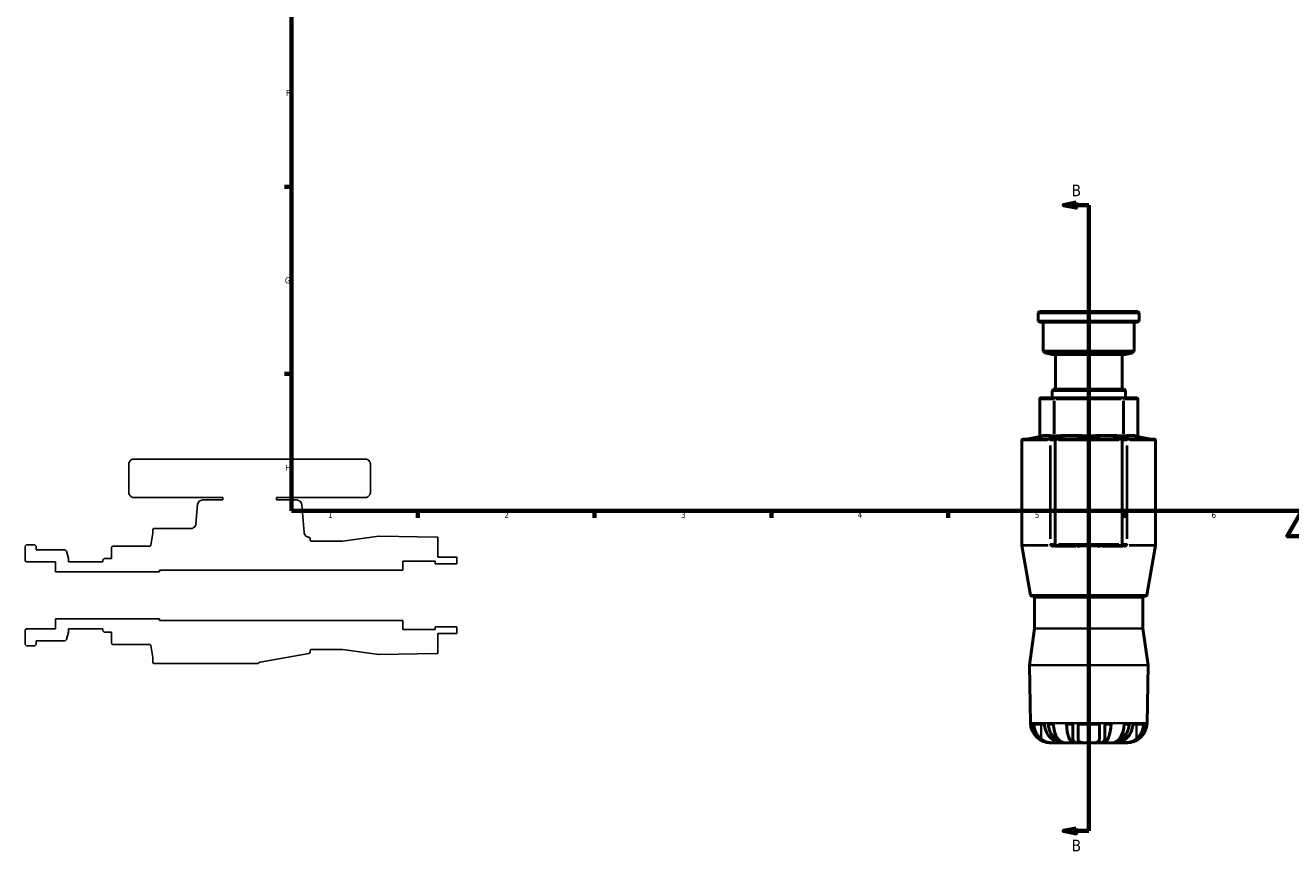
# Model space of a CAD drawing. Header units: millimetres. Extents: x -86 to 918, y -114 to 630.
# Tile 1 of 7: x -86 to 416, y -114 to 212. Entities that reach past the tile are written whole.
import ezdxf

# ---------------------------------------------------------------- set-up
doc = ezdxf.new("R2010")
doc.units = ezdxf.units.MM
for name, color, linetype, lineweight in [('Border (ANSI)', 7, 'Continuous', 70), ('Section Line (ANSI)', 7, 'Continuous', 70), ('Visible (ANSI)', 7, 'Continuous', 50), ('Visible Narrow (ANSI)', 7, 'Continuous', 35)]:
    doc.layers.add(name, color=color, linetype=linetype, lineweight=lineweight)
doc.styles.add('Label Text (ANSI)', font='tahoma.ttf')
doc.styles.add('Note Text (ANSI)', font='tahoma.ttf')

# ---------------------------------------------------------------- blocks, each defined once
blk = doc.blocks.new('Borders Default Border')
at = {"layer": 'Border (ANSI)'}
for p, q in [((20, 148.5), (17.2, 148.5)), ((20, 74.25), (17.2, 74.25)), ((70.08, 20), (70.08, 17.2)), ((140.17, 20), (140.17, 17.2)), ((210.25, 20), (210.25, 17.2)), ((280.33, 20), (280.33, 17.2)), ((350.42, 20), (350.42, 17.2))]:
    blk.add_line(p, q, dxfattribs=at)
at = {"layer": 'Border (ANSI)', "flags": 128}
for points in [[(20, 20), (20, 574), (821, 574), (821, 20), (20, 20)], [(420.5, 0), (420.5, 20), (414.73, 10), (426.27, 10), (420.5, 20)]]:
    blk.add_lwpolyline(points, dxfattribs=at)
at = {"layer": 'Border (ANSI)', "color": 5, "true_color": 0x0000ff, "char_height": 2.4, "attachment_point": 7, "style": 'Note Text (ANSI)'}
for s, insert in [('F', (17.78, 184.43)), ('G', (17.4, 110.13)), ('H', (17.53, 35.93)), ('1', (34.5, 17.2)), ('2', (104.4, 17.2)), ('3', (174.46, 17.15)), ('4', (244.45, 17.2)), ('5', (314.67, 17.15)), ('6', (384.69, 17.15))]:
    blk.add_mtext(s, dxfattribs=dict(at, insert=insert))
blk = doc.blocks.new('2dTransSection0')
at = {"layer": 'Section Line (ANSI)', "linetype": 'Continuous'}
for p, q in [((331.03, 142.23), (326.03, 141.23)), ((331.03, 141.23), (326.03, 141.23)), ((326.03, 141.23), (331.03, 140.23)), ((331.03, 140.23), (331.03, 142.23)), ((336.03, 141.23), (331.03, 141.23)), ((336.03, 132.25), (336.03, 141.23)), ((336.03, -106.9), (336.03, -97.92)), ((331.03, -105.9), (326.03, -106.9)), ((331.03, -106.9), (326.03, -106.9)), ((326.03, -106.9), (331.03, -107.9)), ((331.03, -107.9), (331.03, -105.9)), ((336.03, -106.9), (331.03, -106.9))]:
    blk.add_line(p, q, dxfattribs=at)
at = {"layer": 'Section Line (ANSI)'}
blk.add_line((336.03, -106.9), (336.03, 141.23), dxfattribs=at)
at = {"layer": 'Section Line (ANSI)', "linetype": 'Continuous', "flags": 128}
for points in [[(331.03, 142.23), (326.03, 141.23), (331.03, 140.23), (331.03, 142.23)], [(331.03, -105.9), (326.03, -106.9), (331.03, -107.9), (331.03, -105.9)]]:
    blk.add_lwpolyline(points, dxfattribs=at)
at = {"layer": 'Section Line (ANSI)'}
for points in [[(331.03, 142.23), (326.03, 141.23), (331.03, 140.23), (331.03, 142.23)], [(331.03, -105.9), (326.03, -106.9), (331.03, -107.9), (331.03, -105.9)]]:
    blk.add_solid(points, dxfattribs=at)
at = {"layer": 'Section Line (ANSI)', "char_height": 4.57, "attachment_point": 7, "style": 'Label Text (ANSI)'}
for insert in [(329.28, 144.73), (329.28, -114.98)]:
    blk.add_mtext('B', dxfattribs=dict(at, insert=insert))

msp = doc.modelspace()

# ---------------------------------------------------------------- linework, layer by layer
for p, q in [((49.2982, 40.5), (-42.4618, 40.5)), ((-44.4618, 38.5), (-44.4618, 27.3)), ((51.2982, 27.3), (51.2982, 38.5)), ((-42.4618, 25.3), (-7.2693, 25.3)), ((-7.2693, 25.3), (-7.2693, 24.3)), ((14.1057, 24.3), (14.1057, 25.3)), ((14.1057, 25.3), (49.2982, 25.3)), ((-17.2154, 22.4743), (-17.8845, 14.8257)), ((-7.2693, 24.3), (-15.223, 24.3)), ((22.0594, 24.3), (14.1057, 24.3)), ((25.0236, 11.3669), (24.0518, 22.4743)), ((-34.9377, 11.1019), (-35.7747, 6.355)), ((-34.9301, 12.5), (-34.9301, 11.1887)), ((-19.8769, 13), (-34.4301, 13)), ((-85.0018, 6.5), (-85.5018, 6)), ((-85.5018, 6), (-85.5018, 0.2205)), ((-81.7268, 6.5), (-85.0018, 6.5)), ((-81.2268, 6), (-81.7268, 6.5)), ((-81.2268, 4.5), (-81.2268, 6)), ((-51.3018, 5.4419), (-51.3018, 1.0425)), ((-36.2671, 5.9419), (-50.8018, 5.9419)), ((26.945, 9.5228), (26.6687, 9.5716)), ((27.3582, 8.465), (27.3582, 9.0304)), ((40.1484, 7.965), (27.8582, 7.965)), ((54.6794, 9.9946), (40.2177, 7.9698)), ((77.687, 9.5991), (54.7574, 9.9993)), ((78.0782, 1.6503), (78.0782, 9.5826)), ((-85.5018, 0.2205), (-85.0018, -0.2795)), ((-69.7568, 4.5), (-81.2268, 4.5)), ((-69.1367, 4.0146), (-69.7568, 4.5)), ((-68.4018, 1.0425), (-69.1367, 4.0146)), ((-68.4018, -0.2795), (-68.4018, 1.0425)), ((-54.2218, 1.0425), (-54.7218, 0.5425)), ((-54.7218, 0.5425), (-54.7218, -0.2795)), ((-51.3018, 1.0425), (-54.2218, 1.0425)), ((85.4982, 1.6503), (78.0782, 1.6503)), ((85.4982, -1), (85.4982, 1.6503)), ((-85.0018, -0.2795), (-73.5318, -0.2795)), ((-73.5318, -0.2795), (-73.5318, -4.2457)), ((-73.5318, -4.2457), (-32.3018, -4.2457)), ((-54.7218, -0.2795), (-68.4018, -0.2795)), ((-32.3018, -4.2457), (-32.3018, -3.5)), ((-32.3018, -3.5), (64.1232, -3.5)), ((64.1232, -3.5), (64.1232, 0)), ((64.1232, 0), (76.9482, 0)), ((76.9482, 0), (76.9482, -1)), ((76.9482, -1), (85.4982, -1)), ((-32.3018, -22.7544), (-73.5318, -22.7544)), ((-73.5318, -22.7544), (-73.5318, -26.7205)), ((-32.3018, -23.5), (-32.3018, -22.7544)), ((64.1232, -23.5), (-32.3018, -23.5)), ((64.1232, -27), (64.1232, -23.5)), ((-85.0018, -26.7205), (-85.5018, -27.2205)), ((-85.5018, -27.2205), (-85.5018, -33)), ((-73.5318, -26.7205), (-85.0018, -26.7205)), ((-69.1367, -31.0146), (-68.4018, -28.0426)), ((-68.4018, -28.0426), (-68.4018, -26.7205)), ((-68.4018, -26.7205), (-54.7218, -26.7205)), ((-54.7218, -26.7205), (-54.7218, -27.5426)), ((-54.7218, -27.5426), (-54.2218, -28.0426)), ((-54.2218, -28.0426), (-51.3018, -28.0426)), ((-51.3018, -28.0426), (-51.3018, -32.4419)), ((76.9482, -27), (64.1232, -27)), ((85.4982, -26), (76.9482, -26)), ((76.9482, -26), (76.9482, -27)), ((78.0782, -36.5826), (78.0782, -28.6503)), ((78.0782, -28.6503), (85.4982, -28.6503)), ((85.4982, -28.6503), (85.4982, -26)), ((-85.5018, -33), (-85.0018, -33.5)), ((-85.0018, -33.5), (-81.7268, -33.5)), ((-81.7268, -33.5), (-81.2268, -33)), ((-81.2268, -33), (-81.2268, -31.5)), ((-81.2268, -31.5), (-69.7568, -31.5)), ((-69.7568, -31.5), (-69.1367, -31.0146)), ((-50.8018, -32.9419), (-36.2671, -32.9419)), ((-35.7747, -33.355), (-34.9377, -38.1019)), ((27.8582, -34.965), (40.1484, -34.965)), ((40.2177, -34.9698), (54.6794, -36.9946)), ((-34.9301, -38.1887), (-34.9301, -40)), ((7.5377, -39.9449), (26.945, -36.5229)), ((27.3582, -36.0305), (27.3582, -35.465)), ((54.7574, -36.9993), (77.687, -36.5991)), ((-34.4301, -40.5), (6.7252, -40.5))]:
    msp.add_line(p, q)
for centre, major_axis, start_param, end_param in [((-42.4618, 38.5), (-2, 0), 4.71238898, 6.28318531), ((49.2982, 38.5), (0, 2), 4.71238898, 6.28318531), ((-42.4618, 27.3), (0, -2), 4.71238898, 6.28318531), ((49.2982, 27.3), (2, 0), 4.71238898, 6.28318531), ((-15.223, 22.3), (-2, 0), 4.71238898, 6.19591884), ((22.0594, 22.3), (-0.1743, 1.9924), 4.71238898, 6.19591884), ((-35.4301, 11.1887), (0, -0.5), 1.3962634, 1.57079633), ((-34.4301, 12.5), (-0.5, 0), 4.71238898, 6.28318531), ((-50.8018, 5.4419), (-0.5, 0), 4.71238898, 6.28318531), ((26.8582, 9.0304), (0, 0.5), 4.71238898, 6.10865238), ((27.8582, 8.465), (-0.5, 0), 0, 1.57079633), ((40.1484, 8.465), (-0.4952, -0.0693), 1.43169364, 1.57079633), ((54.7487, 9.4994), (-0.4999, 0.0087), 4.71238898, 4.86894496), ((77.5482, 1.6503), (-7.9323, 0.53), 4.71238898, 4.76165184), ((-50.8018, -32.4419), (0, -0.5), 4.71238898, 6.28318531), ((27.8582, -35.465), (0, 0.5), 0, 1.57079633), ((40.1484, -35.465), (0.5, 0), 1.43169364, 1.57079633), ((-35.4301, -38.1887), (0.0868, -0.4924), 1.3962634, 1.57079633), ((-34.4301, -40), (0, -0.5), 4.71238898, 6.28318531), ((26.8582, -36.0305), (0.4924, 0.0868), 4.71238898, 6.10865238), ((54.7487, -36.4994), (0.4952, -0.0693), 4.71238898, 4.86894496), ((77.5482, -28.6503), (7.9488, 0.1387), 4.71238898, 4.76165184), ((6.7252, -40), (0.5, 0), 4.71238898, 5.83058725)]:
    msp.add_ellipse(centre, major_axis=major_axis, ratio=1, start_param=start_param, end_param=end_param)
for points, knots in [([(-17.8845, 14.8257), (-17.9051, 14.5911), (-17.9669, 14.3619), (-18.1673, 13.9357), (-18.3044, 13.742), (-18.6574, 13.3936), (-18.8767, 13.2486), (-19.3586, 13.0509), (-19.6165, 13), (-19.8769, 13)], [-0.297559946, -0.297559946, -0.297559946, -0.297559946, -0.226908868, -0.226908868, -0.156257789, -0.156257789, -0.078128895, -0.078128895, 0, 0, 0, 0]), ([(26.6687, 9.5716), (26.4944, 9.6023), (26.325, 9.656), (26.0046, 9.8067), (25.8552, 9.9029), (25.522, 10.1863), (25.3584, 10.3921), (25.1194, 10.8549), (25.0463, 11.1074), (25.0236, 11.3669)], [-0.26244482, -0.26244482, -0.26244482, -0.26244482, -0.209351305, -0.209351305, -0.156257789, -0.156257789, -0.078128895, -0.078128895, 0, 0, 0, 0]), ([(-35.7747, 6.355), (-35.7836, 6.3043), (-35.8004, 6.2552), (-35.8483, 6.1639), (-35.8792, 6.1222), (-35.9622, 6.0403), (-36.017, 6.004), (-36.1375, 5.9546), (-36.202, 5.9419), (-36.2671, 5.9419)], [-0.0699969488, -0.0699969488, -0.0699969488, -0.0699969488, -0.0545306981, -0.0545306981, -0.0390644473, -0.0390644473, -0.0195322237, -0.0195322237, 0, 0, 0, 0]), ([(-36.2671, -32.9419), (-36.2155, -32.9419), (-36.1643, -32.9498), (-36.0661, -32.9812), (-36.0197, -33.0043), (-35.9245, -33.0719), (-35.8793, -33.1196), (-35.8097, -33.2296), (-35.786, -33.2909), (-35.7747, -33.355)], [-0.0699969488, -0.0699969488, -0.0699969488, -0.0699969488, -0.0545306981, -0.0545306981, -0.0390644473, -0.0390644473, -0.0195322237, -0.0195322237, 0, 0, 0, 0]), ([(7.1748, -40.2187), (7.1951, -40.1771), (7.221, -40.1385), (7.2826, -40.0695), (7.3181, -40.0395), (7.4122, -39.9799), (7.4735, -39.9562), (7.5377, -39.9449)], [-0.047288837, -0.047288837, -0.047288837, -0.047288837, -0.0334105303, -0.0334105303, -0.0195322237, -0.0195322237, 0, 0, 0, 0])]:
    msp.add_open_spline(points, degree=3, knots=knots)
at = {"layer": 'Visible (ANSI)'}
for p, q in [((316.5312, 99.0284), (316.0312, 98.5284)), ((356.0312, 98.5284), (316.0312, 98.5284)), ((316.0312, 98.5284), (316.0312, 95.2534)), ((316.5312, 99.0284), (355.5312, 99.0284)), ((355.5312, 99.0284), (356.0312, 98.5284)), ((356.0312, 98.5284), (356.0312, 95.2534)), ((316.0312, 95.2534), (356.0312, 95.2534)), ((316.5312, 94.7534), (316.0312, 95.2534)), ((355.5312, 94.7534), (316.5312, 94.7534)), ((318.0312, 94.7534), (318.0312, 83.2834)), ((354.0312, 94.7534), (354.0312, 83.2834)), ((355.5312, 94.7534), (356.0312, 95.2534)), ((318.0312, 83.2834), (354.0312, 83.2834)), ((318.5166, 82.6634), (318.0312, 83.2834)), ((353.5458, 82.6634), (318.5166, 82.6634)), ((321.4887, 81.9284), (318.5166, 82.6634)), ((321.4887, 81.9284), (350.5738, 81.9284)), ((322.8107, 81.9284), (322.8107, 68.2484)), ((349.2517, 81.9284), (349.2517, 68.2484)), ((350.5738, 81.9284), (353.5458, 82.6634)), ((353.5458, 82.6634), (354.0312, 83.2834)), ((321.9887, 68.2484), (321.4887, 67.7484)), ((350.5738, 67.7484), (321.4887, 67.7484)), ((321.4887, 67.7484), (321.4887, 64.8284)), ((321.9887, 68.2484), (350.0738, 68.2484)), ((350.0738, 68.2484), (350.5738, 67.7484)), ((350.5738, 67.7484), (350.5738, 64.8284)), ((316.5894, 64.3284), (316.5894, 49.7937)), ((322.6373, 64.8284), (317.0894, 64.8284)), ((336.0312, 64.8284), (322.6373, 64.8284)), ((349.4251, 64.8284), (336.0312, 64.8284)), ((354.9731, 64.8284), (349.4251, 64.8284)), ((355.4731, 64.3284), (355.4731, 49.7937)), ((309.5312, 47.9567), (309.5312, 6.3452)), ((310.0312, 48.4567), (321.0241, 48.4567)), ((316.1762, 49.3013), (311.4293, 48.4643)), ((321.3866, 48.4567), (321.0241, 48.4567)), ((323.1313, 48.4567), (321.3866, 48.4567)), ((322.7812, 47.9567), (322.7812, 6.8015)), ((348.9311, 48.4567), (323.1313, 48.4567)), ((350.6759, 48.4567), (348.9311, 48.4567)), ((349.2812, 47.9567), (349.2812, 6.8015)), ((351.0384, 48.4567), (350.6759, 48.4567)), ((351.0384, 48.4567), (362.0312, 48.4567)), ((355.8863, 49.3013), (360.6331, 48.4643)), ((362.5312, 47.9567), (362.5312, 6.3452)), ((313.0084, -13.4184), (309.5388, 6.2584)), ((321.8038, 6.3015), (323.1313, 6.3015)), ((323.1313, 6.3015), (331.2971, 6.3015)), ((340.7654, 6.3015), (348.9311, 6.3015)), ((348.9311, 6.3015), (350.2587, 6.3015)), ((359.0541, -13.4184), (362.5236, 6.2584)), ((358.5617, -13.8316), (313.5008, -13.8316)), ((314.5662, -14.3316), (314.5662, -26.6218)), ((357.4962, -14.3316), (357.4962, -26.6218)), ((314.5614, -26.6911), (312.5367, -41.1528)), ((357.501, -26.6911), (359.5258, -41.1528)), ((312.9321, -64.1603), (312.5319, -41.2308)), ((359.1303, -64.1603), (359.5305, -41.2308)), ((313.6349, -64.5516), (313.1461, -64.5516)), ((318.5012, -64.5516), (314.2612, -64.5516)), ((321.9794, -64.5516), (319.9949, -64.5516)), ((329.6712, -64.5516), (327.1979, -64.5516)), ((329.6712, -64.5516), (329.6712, -69.9859)), ((340.2712, -64.5516), (331.7912, -64.5516)), ((331.7912, -70.4348), (331.7912, -64.5516)), ((340.2712, -64.5516), (340.2712, -70.4348)), ((342.3912, -69.9859), (342.3912, -64.5516)), ((344.8645, -64.5516), (342.3912, -64.5516)), ((352.0676, -64.5516), (350.083, -64.5516)), ((357.8012, -64.5516), (353.5612, -64.5516)), ((358.9163, -64.5516), (358.4276, -64.5516)), ((321.0105, -71.9716), (320.8809, -71.9716)), ((321.0105, -71.9716), (321.0105, -71.9662)), ((321.3375, -71.9716), (321.0105, -71.9716)), ((322.9107, -71.9716), (321.3375, -71.9716)), ((325.4875, -71.9716), (322.9107, -71.9716)), ((325.4875, -71.9716), (325.4875, -71.6698)), ((326.8083, -71.9716), (325.4875, -71.9716)), ((330.2335, -71.9716), (326.8083, -71.9716)), ((330.2335, -71.9716), (330.2335, -71.5347)), ((331.8812, -71.9716), (330.2335, -71.9716)), ((336.0312, -71.9716), (331.8812, -71.9716)), ((340.1812, -71.9716), (336.0312, -71.9716)), ((341.829, -71.9716), (340.1812, -71.9716)), ((341.829, -71.9716), (341.829, -71.5347)), ((345.2541, -71.9716), (341.829, -71.9716)), ((346.5749, -71.9716), (345.2541, -71.9716)), ((346.5749, -71.9716), (346.5749, -71.6698)), ((349.1518, -71.9716), (346.5749, -71.9716)), ((350.7249, -71.9716), (349.1518, -71.9716)), ((351.0519, -71.9716), (350.7249, -71.9716)), ((351.0519, -71.9716), (351.0519, -71.9662)), ((351.1815, -71.9716), (351.0519, -71.9716))]:
    msp.add_line(p, q, dxfattribs=at)
for centre, radius, start, end in [((317.0894, 64.3284), 0.5, 90, 180), ((354.9731, 64.3284), 0.5, 0, 90), ((310.0312, 47.9567), 0.5, 90, 180), ((311.3425, 48.9567), 0.5, 270, 280), ((316.0894, 49.7937), 0.5, 280, 0), ((355.9731, 49.7937), 0.5, 180, 260), ((360.72, 48.9567), 0.5, 260, 270), ((362.0312, 47.9567), 0.5, 0, 90), ((310.0312, 6.3452), 0.5, 180, 190), ((362.0312, 6.3452), 0.5, 350, 0), ((313.5008, -13.3316), 0.5, 190, 270), ((314.0662, -14.3316), 0.5, 0, 90), ((357.9962, -14.3316), 0.5, 90, 180), ((358.5617, -13.3316), 0.5, 270, 350), ((314.0662, -26.6218), 0.5, 352.030003, 0), ((357.9962, -26.6218), 0.5, 180, 187.969997), ((313.0318, -41.2221), 0.5, 172.030003, 181), ((359.0306, -41.2221), 0.5, 359, 7.969997), ((320.8809, -64.0216), 7.95, 181, 270), ((351.1815, -64.0216), 7.95, 270, 359)]:
    msp.add_arc(centre, radius, start, end, dxfattribs=at)
for centre, major_axis, ratio, start_param, end_param in [((323.1313, 47.9567), (0, 0.5), 0.70020754, 0, 1.57079633), ((348.9311, 47.9567), (0, -0.5), 0.70020754, 1.57079633, 3.14159265), ((323.1313, 6.8015), (0, 0.5), 0.70020754, 1.57079633, 3.14159265), ((348.9311, 6.8015), (0, 0.5), 0.70020754, 3.14159265, 4.71238898), ((321.0105, -64.0216), (0, -7.95), 0.99144486, 4.77910513, 6.28318531), ((326.8083, -64.0216), (0, -7.95), 0.60876143, 4.77910513, 6.28318531), ((330.2335, -64.0216), (0, -7.95), 0.38268343, 4.77910513, 6.28318531), ((341.829, -64.0216), (0, -7.95), 0.38268343, 0, 1.50408018), ((345.2541, -64.0216), (0, -7.95), 0.60876143, 0, 1.50408018), ((351.0519, -64.0216), (0, -7.95), 0.99144486, 0, 1.50408018)]:
    msp.add_ellipse(centre, major_axis=major_axis, ratio=ratio, start_param=start_param, end_param=end_param, dxfattribs=at)
for points, knots in [([(313.6349, -64.5516), (313.6545, -64.8776), (313.6934, -65.2137), (313.8424, -66.0602), (313.9815, -66.5639), (314.3098, -67.4612), (314.5308, -67.9363), (315.0557, -68.8212), (315.3597, -69.2309), (315.7876, -69.713), (315.9195, -69.8512), (316.0587, -69.9859)], [0.051561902, 0.051561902, 0.051561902, 0.051561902, 0.144643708, 0.144643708, 0.289287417, 0.289287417, 0.436872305, 0.436872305, 0.584457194, 0.584457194, 0.6439775, 0.6439775, 0.6439775, 0.6439775]), ([(317.1187, -70.4348), (316.8099, -70.1796), (316.5237, -69.8975), (315.9729, -69.2684), (315.672, -68.8567), (315.1527, -67.9691), (314.9343, -67.4931), (314.6077, -66.5906), (314.4687, -66.0813), (314.3196, -65.224), (314.2807, -64.8826), (314.2612, -64.5516)], [4.135443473, 4.135443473, 4.135443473, 4.135443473, 4.256445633, 4.256445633, 4.403816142, 4.403816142, 4.551186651, 4.551186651, 4.697272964, 4.697272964, 4.791790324, 4.791790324, 4.791790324, 4.791790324]), ([(318.5012, -64.5516), (318.5207, -64.8826), (318.5596, -65.224), (318.7087, -66.0813), (318.8477, -66.5906), (319.1743, -67.4931), (319.3927, -67.9691), (319.912, -68.8567), (320.2129, -69.2684), (320.7637, -69.8975), (321.0499, -70.1796), (321.3587, -70.4348)], [0.051568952, 0.051568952, 0.051568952, 0.051568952, 0.146086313, 0.146086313, 0.292172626, 0.292172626, 0.439543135, 0.439543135, 0.586913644, 0.586913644, 0.707915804, 0.707915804, 0.707915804, 0.707915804]), ([(322.4187, -69.9859), (322.2795, -69.8512), (322.1476, -69.713), (321.7197, -69.2309), (321.4157, -68.8212), (320.8908, -67.9363), (320.6698, -67.4612), (320.3415, -66.5639), (320.2024, -66.0602), (320.0534, -65.2137), (320.0145, -64.8776), (319.9949, -64.5516)], [4.451867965, 4.451867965, 4.451867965, 4.451867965, 4.511388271, 4.511388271, 4.658973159, 4.658973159, 4.806558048, 4.806558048, 4.951201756, 4.951201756, 5.044283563, 5.044283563, 5.044283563, 5.044283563]), ([(352.0676, -64.5516), (352.0479, -64.8776), (352.009, -65.2137), (351.8601, -66.0602), (351.7209, -66.5639), (351.3926, -67.4612), (351.1717, -67.9363), (350.6467, -68.8212), (350.3427, -69.2309), (349.9148, -69.713), (349.7829, -69.8512), (349.6437, -69.9859)], [0.051561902, 0.051561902, 0.051561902, 0.051561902, 0.144643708, 0.144643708, 0.289287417, 0.289287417, 0.436872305, 0.436872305, 0.584457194, 0.584457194, 0.6439775, 0.6439775, 0.6439775, 0.6439775]), ([(350.7037, -70.4348), (351.0125, -70.1796), (351.2988, -69.8975), (351.8496, -69.2684), (352.1505, -68.8567), (352.6698, -67.9691), (352.8881, -67.4931), (353.2147, -66.5906), (353.3537, -66.0813), (353.5028, -65.224), (353.5417, -64.8826), (353.5612, -64.5516)], [4.135443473, 4.135443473, 4.135443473, 4.135443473, 4.256445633, 4.256445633, 4.403816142, 4.403816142, 4.551186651, 4.551186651, 4.697272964, 4.697272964, 4.791790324, 4.791790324, 4.791790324, 4.791790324]), ([(357.8012, -64.5516), (357.7817, -64.8826), (357.7428, -65.224), (357.5937, -66.0813), (357.4547, -66.5906), (357.1281, -67.4931), (356.9098, -67.9691), (356.3905, -68.8567), (356.0896, -69.2684), (355.5388, -69.8975), (355.2525, -70.1796), (354.9437, -70.4348)], [0.051568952, 0.051568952, 0.051568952, 0.051568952, 0.146086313, 0.146086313, 0.292172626, 0.292172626, 0.439543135, 0.439543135, 0.586913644, 0.586913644, 0.707915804, 0.707915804, 0.707915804, 0.707915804]), ([(356.0037, -69.9859), (356.1429, -69.8512), (356.2748, -69.713), (356.7027, -69.2309), (357.0067, -68.8212), (357.5317, -67.9363), (357.7526, -67.4612), (358.0809, -66.5639), (358.2201, -66.0602), (358.369, -65.2137), (358.4079, -64.8776), (358.4276, -64.5516)], [4.451867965, 4.451867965, 4.451867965, 4.451867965, 4.511388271, 4.511388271, 4.658973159, 4.658973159, 4.806558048, 4.806558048, 4.951201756, 4.951201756, 5.044283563, 5.044283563, 5.044283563, 5.044283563]), ([(316.0587, -69.9859), (316.3989, -70.3148), (316.7788, -70.6115), (317.444, -71.0218), (317.7021, -71.1595), (318.1731, -71.3739), (318.3803, -71.4568), (318.8274, -71.6125), (319.0669, -71.6826), (319.7168, -71.8391), (320.1267, -71.9031), (320.8078, -71.9615), (321.0758, -71.9716), (321.3375, -71.9716)], [-0.71762581, -0.71762581, -0.71762581, -0.71762581, -0.564232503, -0.564232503, -0.474243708, -0.474243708, -0.406742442, -0.406742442, -0.331911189, -0.331911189, -0.206683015, -0.206683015, -0.122979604, -0.122979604, -0.122979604, -0.122979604]), ([(325.4875, -71.9716), (325.4768, -71.9716), (325.4653, -71.9712), (325.3422, -71.9621), (325.1707, -71.9156), (324.8142, -71.7598), (324.6673, -71.6861), (324.361, -71.5129), (324.2052, -71.4171), (323.818, -71.1594), (323.5819, -70.9875), (323.0361, -70.5538), (322.7259, -70.2829), (322.4187, -69.9859)], [-0.743328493, -0.743328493, -0.743328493, -0.743328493, -0.725989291, -0.725989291, -0.569157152, -0.569157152, -0.478579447, -0.478579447, -0.396557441, -0.396557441, -0.28469394, -0.28469394, -0.145241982, -0.145241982, -0.145241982, -0.145241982]), ([(329.6712, -69.9859), (329.6712, -70.2087), (329.6879, -70.417), (329.7708, -70.8374), (329.8456, -71.0413), (330.0293, -71.3324), (330.117, -71.4349), (330.3262, -71.6145), (330.4473, -71.6907), (330.7959, -71.8485), (331.0421, -71.9099), (331.4985, -71.9627), (331.6848, -71.9716), (331.8812, -71.9716)], [-0.73085438, -0.73085438, -0.73085438, -0.73085438, -0.627108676, -0.627108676, -0.503305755, -0.503305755, -0.422258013, -0.422258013, -0.340335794, -0.340335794, -0.214890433, -0.214890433, -0.136691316, -0.136691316, -0.136691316, -0.136691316]), ([(340.1812, -71.9716), (340.4259, -71.9716), (340.6539, -71.9578), (341.1293, -71.8852), (341.3605, -71.8162), (341.6672, -71.6575), (341.7654, -71.591), (341.9284, -71.4479), (341.9956, -71.3741), (342.1294, -71.1899), (342.1905, -71.0756), (342.3466, -70.6746), (342.3912, -70.3501), (342.3912, -69.9859)], [-0.596502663, -0.596502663, -0.596502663, -0.596502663, -0.499088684, -0.499088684, -0.375804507, -0.375804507, -0.307004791, -0.307004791, -0.246878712, -0.246878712, -0.170178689, -0.170178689, 0, 0, 0, 0]), ([(349.6437, -69.9859), (349.5768, -70.0505), (349.5098, -70.114), (349.086, -70.5068), (348.7293, -70.8003), (348.2155, -71.1778), (348.0467, -71.2935), (347.7461, -71.4855), (347.6131, -71.5644), (347.3286, -71.7205), (347.1839, -71.7901), (346.8356, -71.9343), (346.6735, -71.9716), (346.5749, -71.9716)], [-0.62506712, -0.62506712, -0.62506712, -0.62506712, -0.594902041, -0.594902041, -0.434530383, -0.434530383, -0.352106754, -0.352106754, -0.280395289, -0.280395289, -0.188569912, -0.188569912, -0.028989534, -0.028989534, -0.028989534, -0.028989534]), ([(350.7249, -71.9716), (351.1417, -71.9716), (351.5714, -71.9457), (352.3424, -71.8354), (352.6745, -71.7672), (353.2384, -71.6112), (353.4705, -71.5348), (353.9402, -71.3537), (354.1757, -71.248), (354.7901, -70.9311), (355.1501, -70.6998), (355.6649, -70.2969), (355.8391, -70.1451), (356.0037, -69.9859)], [-0.815226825, -0.815226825, -0.815226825, -0.815226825, -0.681469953, -0.681469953, -0.579297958, -0.579297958, -0.505597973, -0.505597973, -0.426790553, -0.426790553, -0.292578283, -0.292578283, -0.218024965, -0.218024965, -0.218024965, -0.218024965]), ([(322.9107, -71.9716), (322.8526, -71.9716), (322.7902, -71.9716), (322.4413, -71.9715), (322.0898, -71.9723), (321.2488, -71.9393), (320.7599, -71.9012), (319.8967, -71.7493), (319.5441, -71.665), (318.883, -71.4516), (318.5799, -71.33), (317.9068, -70.9993), (317.5546, -70.7783), (317.1974, -70.4989), (317.1578, -70.4671), (317.1187, -70.4348)], [-1.492759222, -1.492759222, -1.492759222, -1.492759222, -1.455399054, -1.455399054, -1.296527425, -1.296527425, -1.124580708, -1.124580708, -1.007370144, -1.007370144, -0.901933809, -0.901933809, -0.76211353, -0.76211353, -0.744481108, -0.744481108, -0.744481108, -0.744481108]), ([(321.3587, -70.4348), (321.5304, -70.5767), (321.6962, -70.7081), (322.1074, -71.0223), (322.3462, -71.1926), (322.7485, -71.4644), (322.9147, -71.5699), (323.2254, -71.7612), (323.3497, -71.8329), (323.5082, -71.942), (323.4981, -71.9603), (323.2935, -71.973), (323.133, -71.9716), (322.9107, -71.9716)], [-2.240356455, -2.240356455, -2.240356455, -2.240356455, -2.165054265, -2.165054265, -2.044988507, -2.044988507, -1.93984965, -1.93984965, -1.808651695, -1.808651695, -1.635694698, -1.635694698, -1.492759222, -1.492759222, -1.492759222, -1.492759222]), ([(336.0312, -71.9716), (336.024, -71.9716), (336.0169, -71.9716), (335.4996, -71.9716), (334.9948, -71.9738), (334.0124, -71.953), (333.5491, -71.9266), (332.8712, -71.7973), (332.6299, -71.7193), (332.2622, -71.5151), (332.128, -71.3991), (331.9002, -71.087), (331.8288, -70.8814), (331.795, -70.5802), (331.7912, -70.5089), (331.7912, -70.4348)], [-1.448579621, -1.448579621, -1.448579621, -1.448579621, -1.44634608, -1.44634608, -1.287595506, -1.287595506, -1.11819806, -1.11819806, -0.996943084, -0.996943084, -0.892326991, -0.892326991, -0.760383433, -0.760383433, -0.721481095, -0.721481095, -0.721481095, -0.721481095]), ([(340.2712, -70.4348), (340.2712, -70.4916), (340.269, -70.5468), (340.2441, -70.8424), (340.1769, -71.0566), (339.9544, -71.3787), (339.8237, -71.4973), (339.4666, -71.705), (339.2342, -71.7848), (338.5799, -71.919), (338.1324, -71.9488), (337.1305, -71.9746), (336.584, -71.9716), (336.0312, -71.9716)], [-2.176368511, -2.176368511, -2.176368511, -2.176368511, -2.146388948, -2.146388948, -2.01104483, -2.01104483, -1.906128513, -1.906128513, -1.786796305, -1.786796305, -1.62065339, -1.62065339, -1.448579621, -1.448579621, -1.448579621, -1.448579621]), ([(349.1518, -71.9716), (349.1269, -71.9716), (349.1028, -71.9716), (348.8426, -71.9716), (348.6876, -71.9735), (348.5495, -71.9483), (348.5814, -71.9175), (348.8032, -71.7794), (348.9408, -71.6988), (349.272, -71.4909), (349.4533, -71.3727), (349.9127, -71.0534), (350.1983, -70.8419), (350.5646, -70.5489), (350.6337, -70.4927), (350.7037, -70.4348)], [-1.461665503, -1.461665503, -1.461665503, -1.461665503, -1.446034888, -1.446034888, -1.287721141, -1.287721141, -1.117858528, -1.117858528, -0.998565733, -0.998565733, -0.893981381, -0.893981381, -0.759504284, -0.759504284, -0.728759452, -0.728759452, -0.728759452, -0.728759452]), ([(354.9437, -70.4348), (354.8315, -70.5275), (354.7158, -70.6159), (354.2844, -70.9201), (353.943, -71.1147), (353.2773, -71.4145), (352.9665, -71.5275), (352.2695, -71.7286), (351.8897, -71.8055), (351.0157, -71.9291), (350.5452, -71.954), (349.7395, -71.9739), (349.4069, -71.9716), (349.1518, -71.9716)], [-2.194803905, -2.194803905, -2.194803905, -2.194803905, -2.145917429, -2.145917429, -2.017856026, -2.017856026, -1.913536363, -1.913536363, -1.789715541, -1.789715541, -1.622004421, -1.622004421, -1.461665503, -1.461665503, -1.461665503, -1.461665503])]:
    msp.add_open_spline(points, degree=3, knots=knots, dxfattribs=at)
at = {"layer": 'Visible Narrow (ANSI)'}
for p, q in [((316.6237, 64.3284), (316.5895, 64.3284)), ((316.6274, 50.5326), (316.6274, 63.6023)), ((316.9048, 64.3284), (321.898, 64.3284)), ((322.1754, 63.6023), (322.1754, 50.5326)), ((322.428, 64.3284), (322.1832, 64.3284)), ((322.446, 50.5326), (322.446, 63.6023)), ((323.1157, 64.3284), (335.1702, 64.3284)), ((335.8399, 63.6023), (335.8399, 50.5326)), ((336.2043, 64.3284), (335.8582, 64.3284)), ((336.2226, 50.5326), (336.2226, 63.6023)), ((336.8923, 64.3284), (348.9468, 64.3284)), ((349.6165, 63.6023), (349.6165, 50.5326)), ((349.8792, 64.3284), (349.6345, 64.3284)), ((349.8871, 50.5326), (349.8871, 63.6023)), ((350.1645, 64.3284), (355.1576, 64.3284)), ((355.435, 63.6023), (355.435, 50.5326)), ((355.473, 64.3284), (355.4387, 64.3284)), ((319.7195, 47.9567), (309.5615, 47.9567)), ((311.7322, 48.4643), (360.3302, 48.4643)), ((320.7355, 45.8989), (320.7355, 8.8592)), ((320.7477, 47.9567), (320.9113, 47.9567)), ((320.9167, 8.8592), (320.9167, 45.8989)), ((321.0099, 47.9567), (322.688, 47.9567)), ((324.1062, 47.9567), (347.9562, 47.9567)), ((349.3744, 47.9567), (351.0525, 47.9567)), ((351.1457, 45.8989), (351.1457, 8.8592)), ((351.1511, 47.9567), (351.3147, 47.9567)), ((351.327, 8.8592), (351.327, 45.8989)), ((362.501, 47.9567), (352.343, 47.9567)), ((309.5619, 6.3452), (319.8611, 6.3452)), ((319.9948, 6.2584), (309.5699, 6.2584)), ((320.7477, 6.8015), (320.9113, 6.8015)), ((322.688, 6.8015), (321.0099, 6.8015)), ((330.8902, 5.8883), (322.4929, 5.8883)), ((347.9562, 6.8015), (324.1062, 6.8015)), ((349.5696, 5.8883), (341.1723, 5.8883)), ((351.0525, 6.8015), (349.3744, 6.8015)), ((351.1511, 6.8015), (351.3147, 6.8015)), ((362.4925, 6.2584), (352.0677, 6.2584)), ((352.2013, 6.3452), (362.5005, 6.3452)), ((313.2918, -13.4184), (358.7706, -13.4184)), ((357.2319, -14.3316), (314.8305, -14.3316)), ((357.2367, -26.6911), (314.8257, -26.6911)), ((314.8305, -26.6218), (357.2319, -26.6218)), ((359.2412, -41.2308), (312.8212, -41.2308)), ((312.8259, -41.1528), (359.2365, -41.1528)), ((313.2165, -64.1603), (358.8459, -64.1603)), ((317.1187, -70.1407), (317.1187, -64.8458)), ((354.9437, -70.1407), (354.9437, -64.8458)), ((322.4187, -69.8551), (322.4187, -67.5004)), ((349.6437, -69.8551), (349.6437, -67.5004))]:
    msp.add_line(p, q, dxfattribs=at)
for centre, major_axis, ratio, start_param, end_param in [((317.0894, 64.3284), (0, 0.5), 0.92387953, 0.07853982, 1.49225651), ((322.6373, 64.3284), (0, 0.5), 0.92387953, 0.07853982, 1.49225651), ((322.6373, 64.3284), (0, 0.5), 0.38268343, 0.07853982, 1.49225651), ((336.0312, 64.3284), (0, 0.5), 0.38268343, 0.07853982, 1.49225651), ((336.0312, 64.3284), (0, 0.5), 0.38268343, 4.7909288, 6.20464549), ((349.4251, 64.3284), (0, 0.5), 0.38268343, 4.7909288, 6.20464549), ((349.4251, 64.3284), (0, 0.5), 0.92387953, 4.7909288, 6.20464549), ((354.9731, 64.3284), (0, 0.5), 0.92387953, 4.7909288, 6.20464549), ((316.1655, 49.8065), (0.0829, -0.4931), 0.92197393, 0.07905664, 1.34661971), ((321.0241, 47.9567), (0, 0.5), 0.57719845, 0.07853982, 1.49225651), ((321.3866, 47.9567), (0, 0.5), 0.93969262, 0.07853982, 1.49225651), ((321.7134, 49.8065), (-0.0829, -0.4931), 0.92197393, 0.38656954, 1.65413261), ((322.2546, 49.8065), (0.0347, -0.4988), 0.38189411, 0.20622905, 1.47379211), ((335.6485, 49.8065), (-0.0347, -0.4988), 0.38189411, 0.25939713, 1.5269602), ((336.4139, 49.8065), (0.0347, -0.4988), 0.38189411, 4.75622511, 6.02378817), ((349.8078, 49.8065), (-0.0347, -0.4988), 0.38189411, 4.80939319, 6.07695626), ((350.349, 49.8065), (0.0829, -0.4931), 0.92197393, 4.6290527, 5.89661577), ((350.6759, 47.9567), (0, 0.5), 0.93969262, 4.7909288, 6.20464549), ((351.0384, 47.9567), (0, 0.5), 0.57719845, 4.7909288, 6.20464549), ((355.897, 49.8065), (-0.0829, -0.4931), 0.92197393, 4.9365656, 6.20412867), ((320.6043, 6.3452), (0.4037, 0.295), 0.37998103, 5.22965683, 5.91011143), ((320.7562, 6.1716), (0.3454, 0.3616), 0.32932754, 5.28578399, 5.96051844), ((321.8038, 5.8015), (0, 0.5), 0.52851677, 4.95673508, 6.21337214), ((331.2971, 5.8015), (0, 0.5), 0.17586284, 4.95673508, 6.21337214), ((340.7654, 5.8015), (0, 0.5), 0.17586284, 0.06981317, 1.32645023), ((350.2587, 5.8015), (0, 0.5), 0.52851677, 0.06981317, 1.32645023), ((351.3062, 6.1716), (-0.3454, 0.3616), 0.32932754, 0.32266686, 0.99740131), ((351.4582, 6.3452), (-0.4037, 0.295), 0.37998103, 0.37307388, 1.05352847)]:
    msp.add_ellipse(centre, major_axis=major_axis, ratio=ratio, start_param=start_param, end_param=end_param, dxfattribs=at)
for points, knots in [([(316.1762, 49.3013), (316.1762, 49.3013), (316.1828, 49.3024), (316.2088, 49.3068), (316.2277, 49.3099), (316.2523, 49.3141)], [-0.0392954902, -0.0392954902, -0.0392954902, -0.0392954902, -0.0193436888, -0.0193436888, 0, 0, 0, 0]), ([(316.2523, 49.3141), (317.1755, 49.4693), (318.0987, 49.5556), (319.0197, 49.5556), (319.9407, 49.5556), (320.8594, 49.4693), (321.776, 49.3141)], [-3.13820508, -3.13820508, -3.13820508, -3.13820508, -2.41280291, -2.41280291, -2.41280291, -1.68740075, -1.68740075, -1.68740075, -1.68740075]), ([(316.6274, 49.8065), (316.6151, 49.8023), (316.6057, 49.7992), (316.5927, 49.7948), (316.5894, 49.7937), (316.5894, 49.7937)], [0, 0, 0, 0, 0.0193436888, 0.0193436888, 0.0392954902, 0.0392954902, 0.0392954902, 0.0392954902]), ([(322.1754, 49.8065), (321.2519, 49.9617), (320.3267, 50.048), (319.4014, 50.048), (318.4761, 50.048), (317.5509, 49.9617), (316.6274, 49.8065)], [1.68740075, 1.68740075, 1.68740075, 1.68740075, 2.41280291, 2.41280291, 2.41280291, 3.13820508, 3.13820508, 3.13820508, 3.13820508]), ([(321.776, 49.3141), (321.8117, 49.308), (321.8599, 49.3041), (321.9828, 49.3004), (322.0595, 49.3012), (322.1986, 49.3068), (322.2556, 49.3099), (322.3148, 49.3141)], [-0.0785928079, -0.0785928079, -0.0785928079, -0.0785928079, -0.0502935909, -0.0502935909, -0.0193436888, -0.0193436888, 0, 0, 0, 0]), ([(322.446, 49.8065), (322.4162, 49.8023), (322.3877, 49.7992), (322.3179, 49.7936), (322.2793, 49.7928), (322.2176, 49.7965), (322.1934, 49.8004), (322.1754, 49.8065)], [0, 0, 0, 0, 0.0193436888, 0.0193436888, 0.0502935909, 0.0502935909, 0.0785928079, 0.0785928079, 0.0785928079, 0.0785928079]), ([(322.3148, 49.3141), (324.5371, 49.4693), (326.7613, 49.5556), (328.9848, 49.5556), (331.2083, 49.5556), (333.4306, 49.4693), (335.6502, 49.3141)], [-3.13820508, -3.13820508, -3.13820508, -3.13820508, -2.41280291, -2.41280291, -2.41280291, -1.68740075, -1.68740075, -1.68740075, -1.68740075]), ([(335.8399, 49.8065), (333.6105, 49.9617), (331.3769, 50.048), (329.1429, 50.048), (326.909, 50.048), (324.6754, 49.9617), (322.446, 49.8065)], [1.68740075, 1.68740075, 1.68740075, 1.68740075, 2.41280291, 2.41280291, 2.41280291, 3.13820508, 3.13820508, 3.13820508, 3.13820508]), ([(335.6502, 49.3141), (335.7368, 49.308), (335.8286, 49.3041), (336.024, 49.3004), (336.1279, 49.3012), (336.2914, 49.3068), (336.353, 49.3099), (336.4122, 49.3141)], [-0.0785928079, -0.0785928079, -0.0785928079, -0.0785928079, -0.0502935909, -0.0502935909, -0.0193436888, -0.0193436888, 0, 0, 0, 0]), ([(336.2226, 49.8065), (336.1928, 49.8023), (336.1619, 49.7992), (336.0798, 49.7936), (336.0276, 49.7928), (335.9295, 49.7965), (335.8834, 49.8004), (335.8399, 49.8065)], [0, 0, 0, 0, 0.0193436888, 0.0193436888, 0.0502935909, 0.0502935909, 0.0785928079, 0.0785928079, 0.0785928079, 0.0785928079]), ([(349.6165, 49.8065), (347.3871, 49.9617), (345.1535, 50.048), (342.9195, 50.048), (340.6856, 50.048), (338.452, 49.9617), (336.2226, 49.8065)], [1.68740075, 1.68740075, 1.68740075, 1.68740075, 2.41280291, 2.41280291, 2.41280291, 3.13820508, 3.13820508, 3.13820508, 3.13820508]), ([(336.4122, 49.3141), (338.6318, 49.4693), (340.8542, 49.5556), (343.0776, 49.5556), (345.3011, 49.5556), (347.5253, 49.4693), (349.7476, 49.3141)], [-3.13820508, -3.13820508, -3.13820508, -3.13820508, -2.41280291, -2.41280291, -2.41280291, -1.68740075, -1.68740075, -1.68740075, -1.68740075]), ([(349.8871, 49.8065), (349.8748, 49.8023), (349.8596, 49.7992), (349.8132, 49.7936), (349.778, 49.7928), (349.7009, 49.7965), (349.66, 49.8004), (349.6165, 49.8065)], [0, 0, 0, 0, 0.0193436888, 0.0193436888, 0.0502935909, 0.0502935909, 0.0785928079, 0.0785928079, 0.0785928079, 0.0785928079]), ([(349.7476, 49.3141), (349.8343, 49.308), (349.916, 49.3041), (350.0695, 49.3004), (350.1396, 49.3012), (350.2318, 49.3068), (350.262, 49.3099), (350.2865, 49.3141)], [-0.0785928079, -0.0785928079, -0.0785928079, -0.0785928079, -0.0502935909, -0.0502935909, -0.0193436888, -0.0193436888, 0, 0, 0, 0]), ([(355.435, 49.8065), (354.5116, 49.9617), (353.5864, 50.048), (352.6611, 50.048), (351.7357, 50.048), (350.8105, 49.9617), (349.8871, 49.8065)], [1.68740075, 1.68740075, 1.68740075, 1.68740075, 2.41280291, 2.41280291, 2.41280291, 3.13820508, 3.13820508, 3.13820508, 3.13820508]), ([(350.2865, 49.3141), (351.2031, 49.4693), (352.1218, 49.5556), (353.0428, 49.5556), (353.9638, 49.5556), (354.8869, 49.4693), (355.8102, 49.3141)], [-3.13820508, -3.13820508, -3.13820508, -3.13820508, -2.41280291, -2.41280291, -2.41280291, -1.68740075, -1.68740075, -1.68740075, -1.68740075]), ([(355.4731, 49.7937), (355.4731, 49.7937), (355.4721, 49.7941), (355.4649, 49.7965), (355.453, 49.8004), (355.435, 49.8065)], [0.0392954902, 0.0392954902, 0.0392954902, 0.0392954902, 0.0502935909, 0.0502935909, 0.0785928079, 0.0785928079, 0.0785928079, 0.0785928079]), ([(355.8102, 49.3141), (355.8462, 49.308), (355.8699, 49.3041), (355.8842, 49.3016), (355.8862, 49.3013), (355.8862, 49.3013)], [-0.0785928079, -0.0785928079, -0.0785928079, -0.0785928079, -0.0502935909, -0.0502935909, -0.0392954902, -0.0392954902, -0.0392954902, -0.0392954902]), ([(320.7355, 6.8015), (320.7355, 6.7687), (320.7377, 6.7359), (320.748, 6.6617), (320.7575, 6.6206), (320.7878, 6.525), (320.8118, 6.4721), (320.8554, 6.3959), (320.8722, 6.37), (320.89, 6.3452)], [0, 0, 0, 0, 0.0098300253, 0.0098300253, 0.0225967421, 0.0225967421, 0.0406741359, 0.0406741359, 0.0506413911, 0.0506413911, 0.0506413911, 0.0506413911]), ([(321.0224, 6.5733), (321.0102, 6.5857), (320.9987, 6.5987), (320.9689, 6.6368), (320.9526, 6.6632), (320.9318, 6.711), (320.9253, 6.7316), (320.9183, 6.7687), (320.9167, 6.7851), (320.9167, 6.8015)], [-0.0506413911, -0.0506413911, -0.0506413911, -0.0506413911, -0.0406741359, -0.0406741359, -0.0225967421, -0.0225967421, -0.0098300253, -0.0098300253, 0, 0, 0, 0]), ([(321.035, 6.2584), (321.1346, 6.1616), (321.2488, 6.0896), (321.5906, 5.9312), (321.8289, 5.8883), (322.064, 5.8883)], [-0.129169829, -0.129169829, -0.129169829, -0.129169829, -0.084640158, -0.084640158, 0, 0, 0, 0]), ([(321.8038, 6.3015), (321.6461, 6.3015), (321.4868, 6.3229), (321.2606, 6.4021), (321.1855, 6.4381), (321.1211, 6.4865)], [0, 0, 0, 0, 0.084640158, 0.084640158, 0.12916983, 0.12916983, 0.12916983, 0.12916983]), ([(340.7654, 6.3015), (339.2028, 6.3015), (337.6185, 6.3518), (334.4439, 6.3518), (332.8596, 6.3015), (331.2971, 6.3015)], [0, 0, 0, 0, 0.47618952, 0.47618952, 0.952379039, 0.952379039, 0.952379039, 0.952379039]), ([(331.3837, 5.8883), (332.9176, 5.8883), (334.473, 5.989), (337.5895, 5.989), (339.1448, 5.8883), (340.6788, 5.8883)], [-0.952379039, -0.952379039, -0.952379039, -0.952379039, -0.47618952, -0.47618952, 0, 0, 0, 0]), ([(349.9984, 5.8883), (350.2335, 5.8883), (350.4719, 5.9312), (350.8137, 6.0896), (350.9279, 6.1616), (351.0275, 6.2584)], [0, 0, 0, 0, 0.084640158, 0.084640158, 0.129169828, 0.129169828, 0.129169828, 0.129169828]), ([(350.9413, 6.4865), (350.8769, 6.4381), (350.8018, 6.4021), (350.5756, 6.3229), (350.4164, 6.3015), (350.2587, 6.3015)], [-0.129169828, -0.129169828, -0.129169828, -0.129169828, -0.084640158, -0.084640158, 0, 0, 0, 0]), ([(351.1457, 6.8015), (351.1457, 6.7851), (351.1442, 6.7687), (351.1362, 6.7267), (351.1275, 6.7015), (351.1005, 6.6465), (351.0801, 6.6175), (351.0512, 6.585), (351.0457, 6.5791), (351.0401, 6.5733)], [0, 0, 0, 0, 0.0098300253, 0.0098300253, 0.0255580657, 0.0255580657, 0.0460045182, 0.0460045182, 0.0506414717, 0.0506414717, 0.0506414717, 0.0506414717]), ([(351.1725, 6.3452), (351.1808, 6.3567), (351.1888, 6.3685), (351.2311, 6.4336), (351.2608, 6.4915), (351.3004, 6.6016), (351.3131, 6.652), (351.3247, 6.7359), (351.327, 6.7687), (351.327, 6.8015)], [-0.0506414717, -0.0506414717, -0.0506414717, -0.0506414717, -0.0460045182, -0.0460045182, -0.0255580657, -0.0255580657, -0.0098300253, -0.0098300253, 0, 0, 0, 0])]:
    msp.add_open_spline(points, degree=3, knots=knots, dxfattribs=at)
for points in [[(320.89, 6.3452), (320.934, 6.3145), (320.9824, 6.2852), (321.035, 6.2584)], [(321.1211, 6.4865), (321.0854, 6.5133), (321.0525, 6.5426), (321.0224, 6.5733)], [(351.0401, 6.5733), (351.01, 6.5426), (350.977, 6.5133), (350.9413, 6.4865)], [(351.0275, 6.2584), (351.08, 6.2852), (351.1284, 6.3145), (351.1725, 6.3452)]]:
    msp.add_open_spline(points, degree=3, dxfattribs=at)

# ---------------------------------------------------------------- block references
msp.add_blockref('Borders Default Border', (0, 0))
at = {"layer": 'Section Line (ANSI)'}
msp.add_blockref('2dTransSection0', (0, 0), dxfattribs=at)

doc.saveas('drawing.dxf')
